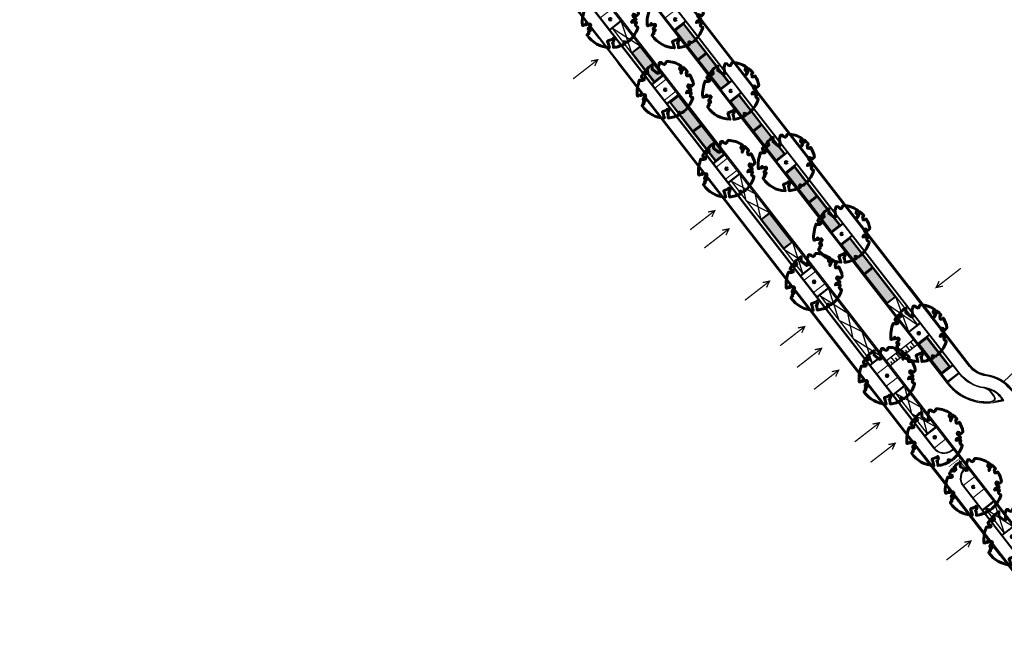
# Model space of a CAD drawing. Header units: metres. Extents: x 197051 to 198490, y 354564 to 355604.
# Tile 1 of 13: x 197332 to 197489, y 355027 to 355125. Entities that reach past the tile are written whole.
import ezdxf

# ---------------------------------------------------------------- set-up
doc = ezdxf.new("R2010")
doc.units = ezdxf.units.M
doc.linetypes.add('11strp', pattern=[2, 1, -1])
for name, color, linetype, lineweight in [('N-WE-GR-BOOM-S', 86, 'Continuous', 40), ('N-WE-IE-PARKEERVAK_LANGSPARKEREN-G', 7, 'Continuous', 25), ('N-WE-VW-MARKERING_DWARS_DRIEHOEK_5050-G', 7, 'VW-HAAIETAND50-L-N', 35), ('nieuwe boomspiegels', 86, 'Continuous', 20), ('Ontwerp', 7, 'Continuous', 20), ('Parkeervak', 7, 'Continuous', 20), ('Parkeervak_arcering', 7, 'Continuous', 20)]:
    doc.layers.add(name, color=color, linetype=linetype, lineweight=lineweight)
for name, color, linetype in [('N-WE-VH-DREMPEL-G', 7, 'Continuous'), ('N-XX-VH-KANTOPSLUITING_GELEIDEBAND_50_200_250-G', 210, 'Continuous'), ('N-XX-VH-KANTOPSLUITING_INRITVERLOOPBAND_50_200_250-G', 10, 'Continuous'), ('N-XX-VH-KANTOPSLUITING_OPSLUITBAND_100_200-G', 170, 'Continuous'), ('N-XX-VH-KANTOPSLUITING_VOORKANTBAND-G', 7, 'Continuous')]:
    doc.layers.add(name, color=color, linetype=linetype)
doc.layers.add('uitritten', color=34, linetype='Continuous', lineweight=30, plot=False)
doc.styles.add('NLCS-ISO-M500-T25', font='NLCS-ISO.ttf', dxfattribs={"height": 1})
doc.linetypes.add('VW-HAAIETAND50-L-N', pattern='A,0,-0.5,[150,NLCS.SHX,S=1,R=0,X=-0.625,Y=0],-0.5', length=1)

# ---------------------------------------------------------------- blocks, each defined once
blk = doc.blocks.new('*U467')
at = {"layer": 'N-WE-GR-BOOM-S', "lineweight": 60}
blk.add_lwpolyline([(0.43, 4.71), (0.44, 4.72), (0.45, 4.73), (0.46, 4.74), (0.47, 4.75), (0.47, 4.75), (0.48, 4.76), (0.49, 4.77), (0.49, 4.78), (0.5, 4.79), (0.51, 4.8), (0.51, 4.82), (0.52, 4.84), (0.52, 4.86), (0.51, 4.88), (0.51, 4.92), (0.48, 5.03, -0.52938), (0.53, 5.1, -0.087139), (2.22, 4.62, -0.372341), (2.28, 4.47), (2.35, 4.12), (2.18, 3.95), (1.99, 3.99), (1.77, 3.82), (1.85, 3.6), (2.09, 3.53), (2.71, 3.67), (2.86, 3.59), (2.85, 3.45), (2.71, 3.36), (2.58, 2.94), (2.74, 2.67), (3.17, 3.35, -0.504641), (3.41, 3.14, 0.331948), (3.54, 2.92, 0.282008), (3.99, 3), (3.96, 2.99, -0.512156), (4.16, 2.98, -0.16076), (5.09, -0.06), (4.98, -0.17), (4.98, -0.29), (4.86, -0.31), (4.88, -0.44), (4.7, -0.38), (4.64, -0.52), (4.86, -0.67), (4.93, -0.72), (5.05, -0.6, -0.106371), (4.34, -2.61), (3.71, -2.2), (3.59, -2.28), (3.51, -1.94), (3.29, -1.67), (3.02, -1.68), (3.03, -1.99), (2.83, -2.68), (2.86, -2.81), (3.01, -2.83), (3.93, -3.18, -0.236298), (-0.23, -5.01, 0.159625), (-0.35, -4.77, 0.350802), (-0.31, -4.53, -0.504641), (-0.6, -4.39), (-0.53, -4.17), (-0.65, -3.96), (-0.8, -3.98), (-0.82, -4.14), (-0.94, -4.21), (-1.08, -4.11), (-1.2, -3.47), (-1.29, -3.38), (-1.52, -3.39), (-1.59, -3.66), (-1.68, -3.69), (-1.77, -3.92), (-2, -3.8, 0.733583), (-1.92, -3.97, -0.861625), (-1.87, -4.13, 0.279978), (-2.04, -4.39), (-2.04, -4.4, -0.827056), (-2.21, -4.58, -0.116774), (-4.15, -2.56), (-4.11, -2.55), (-4.08, -2.54), (-4.06, -2.53), (-4.04, -2.52), (-4.02, -2.51), (-4.01, -2.5), (-4, -2.49), (-3.77, -2.18), (-3.76, -2.17), (-3.76, -2.16), (-3.75, -2.15), (-3.75, -2.14), (-3.75, -2.13), (-3.74, -2.12), (-3.74, -2.11), (-3.74, -2.1), (-3.73, -2.09), (-3.72, -2.07), (-3.71, -2.06), (-3.71, -2.04), (-3.7, -2.02), (-3.69, -2.01), (-3.68, -1.99), (-3.68, -1.97), (-3.67, -1.96), (-3.67, -1.94), (-3.67, -1.93), (-3.67, -1.92), (-3.67, -1.9), (-3.67, -1.89), (-3.67, -1.88), (-3.68, -1.88), (-3.68, -1.87), (-3.69, -1.87), (-3.7, -1.87), (-3.71, -1.87), (-3.72, -1.87), (-3.73, -1.86), (-3.74, -1.86), (-3.75, -1.86), (-3.76, -1.86), (-3.78, -1.85), (-3.79, -1.84), (-3.8, -1.83), (-3.81, -1.83), (-3.83, -1.82), (-3.84, -1.81), (-3.85, -1.8), (-3.87, -1.78), (-3.88, -1.77), (-3.89, -1.76), (-3.91, -1.75), (-4.15, -2.03), (-4.16, -2.01), (-4.17, -2), (-4.18, -1.98), (-4.19, -1.97), (-4.2, -1.95), (-4.22, -1.94), (-4.24, -1.93), (-4.27, -1.92), (-4.32, -1.93), (-4.38, -1.94), (-4.46, -1.97, -0.040997), (-4.79, -1.03), (-4.62, -1.06), (-4.46, -1.16), (-4.38, -1.08), (-4.28, -0.93), (-4.38, -0.78), (-4.32, -0.57), (-4.52, -0.55), (-4.65, -0.42), (-4.89, -0.58, -0.05814), (-4.99, 0.83), (-4.85, 0.8), (-4.3, 0.36), (-4.06, 0.45), (-3.13, 0.69), (-3.05, 1), (-3.41, 1.14), (-3.46, 1.26), (-4.12, 1.58), (-4.14, 1.77), (-4.36, 1.96), (-4.45, 2.14), (-4.3, 2.38), (-3.96, 2.43), (-3.65, 2.63), (-3.65, 2.84), (-3.84, 3.07), (-3.79, 3.16), (-3.86, 3.31, -0.13428), (-1.66, 4.83, -0.541727), (-1.6, 4.78), (-1.61, 4.64), (-1.61, 4.56), (-1.6, 4.51), (-1.58, 4.46), (-1.56, 4.43), (-1.53, 4.41), (-1.51, 4.39), (-1.49, 4.38), (-1.47, 4.36), (-1.45, 4.34), (-1.43, 4.32), (-1.41, 4.31), (-1.4, 4.3), (-1.38, 4.28), (-1.36, 4.28), (-1.35, 4.27), (-1.33, 4.27), (-1.31, 4.28), (-1.29, 4.28), (-1.27, 4.29), (-1.25, 4.31), (-1.23, 4.32), (-1.21, 4.33), (-1.19, 4.34), (-1.17, 4.34), (-1.15, 4.35), (-1.13, 4.35), (-1.11, 4.35), (-1.09, 4.36), (-1.07, 4.36), (-1.05, 4.36), (-1.03, 4.37), (-1.01, 4.38), (-1, 4.39), (-0.99, 4.41), (-0.97, 4.42), (-0.96, 4.32), (-0.94, 4.3), (-0.83, 4.12), (-0.61, 4), (-0.93, 4.51), (-0.92, 4.52), (-0.92, 4.54), (-0.92, 4.55), (-0.92, 4.57), (-0.92, 4.58), (-0.93, 4.6), (-0.94, 4.61), (-0.95, 4.63), (-0.97, 4.65), (-0.99, 4.67), (-1.02, 4.69), (-1.05, 4.72), (-1.08, 4.75), (-1.12, 4.79), (-1.2, 4.9, -0.543104), (-1.17, 4.98, -0.046766), (-0.23, 5.12, -0.385168), (-0.18, 5.07), (-0.15, 4.88), (-0.14, 4.82), (-0.12, 4.78), (-0.1, 4.75), (-0.09, 4.74), (-0.07, 4.73), (-0.05, 4.73), (-0.03, 4.73), (-0.01, 4.72), (0.01, 4.72), (0.03, 4.72), (0.04, 4.71), (0.06, 4.7), (0.08, 4.7), (0.09, 4.69), (0.11, 4.68), (0.12, 4.67), (0.14, 4.67), (0.15, 4.66), (0.17, 4.65), (0.18, 4.65), (0.19, 4.64), (0.2, 4.63), (0.21, 4.62), (0.22, 4.61), (0.23, 4.6), (0.23, 4.59), (0.24, 4.58), (0.24, 4.58), (0.25, 4.57), (0.25, 4.56), (0.26, 4.56), (0.27, 4.56), (0.28, 4.56), (0.29, 4.56), (0.3, 4.57), (0.31, 4.57), (0.32, 4.58), (0.34, 4.59), (0.35, 4.6), (0.36, 4.62), (0.37, 4.63), (0.38, 4.64), (0.39, 4.66), (0.4, 4.67), (0.41, 4.69), (0.42, 4.7)], format="xyb", close=True, dxfattribs=at)
blk.add_circle((0, 0), 0.15, dxfattribs=at)
at = {"color": 7, "style": 'NLCS-ISO-M500-T25'}
for tag, p in [('NR', (-2.46, -0.4)), ('NAAM', (-2.46, -1.6))]:
    blk.add_attdef(tag, p, '', height=1, dxfattribs=at)
at = {"color": 7, "style": 'NLCS-ISO-M500-T25', "flags": 1}
for tag, p in [('WETNAAM', (-2.46, -2.8)), ('STAMDIA', (-2.46, -4)), ('STAMOMTR', (-2.46, -5.2)), ('OPMERKING', (-2.46, -6.4)), ('HANDH_KAPPEN', (-2.46, -7.6))]:
    blk.add_attdef(tag, p, '', height=1, dxfattribs=at)
blk = doc.blocks.new('*U480')
at = {"layer": 'Parkeervak_arcering'}
h = blk.add_hatch(color=253, dxfattribs=at)
h.dxf.hatch_style = 1
h.paths.add_polyline_path([(0, 6), (0, 0), (1.8, 0), (1.8, 6)])
h.paths.add_polyline_path([(1.67, 5.87), (1.67, 0.13), (0.13, 0.13), (0.13, 5.87)], flags=16)
at = {"layer": 'Parkeervak_arcering', "true_color": 0xb97150}
h = blk.add_hatch(color=13, dxfattribs=at)
h.dxf.hatch_style = 1
h.paths.add_polyline_path([(1.67, 5.87), (1.67, 0.13), (0.13, 0.13), (0.13, 5.87)])
at = {"layer": 'N-WE-IE-PARKEERVAK_LANGSPARKEREN-G'}
blk.add_lwpolyline([(1.8, 0), (0, 0), (0, 6), (1.8, 6)], close=True, dxfattribs=at)
at = {"layer": 'N-WE-IE-PARKEERVAK_LANGSPARKEREN-G', "lineweight": 9}
blk.add_lwpolyline([(1.67, 0.13), (0.13, 0.13), (0.13, 5.87), (1.67, 5.87)], close=True, dxfattribs=at)
blk = doc.blocks.new('Plantvak')
at = {"layer": 'nieuwe boomspiegels'}
blk.add_lwpolyline([(0, -2.3), (0, 0), (2.5, 0), (2.5, -2.3)], close=True, dxfattribs=at)
blk = doc.blocks.new('Inrit_icoon')
at = {"layer": 'uitritten', "const_width": 0.2}
for points in [[(0, 0), (0, 5)], [(0.5, 1), (0, 0), (-0.5, 1)]]:
    blk.add_lwpolyline(points, dxfattribs=at)
blk = doc.blocks.new('Drempel')
at = {"layer": 'N-WE-VH-DREMPEL-G', "flags": 128}
for points in [[(0, 0), (0, -5.5)], [(-1, 0), (-1, -5.5)], [(-1, -0.5), (0, -0.5)], [(-1, -1), (-0.5, -1)], [(-1, -1.5), (0, -1.5)], [(-1, -2), (-0.5, -2)], [(-1, -2.5), (0, -2.5)], [(-1, -3), (-0.5, -3)], [(-1, -3.5), (0, -3.5)], [(-1, -4), (-0.5, -4)], [(-1, -4.5), (0, -4.5)], [(-1, -5), (-0.5, -5)]]:
    blk.add_lwpolyline(points, dxfattribs=at)

msp = doc.modelspace()

# ---------------------------------------------------------------- linework, layer by layer
at = {"layer": 'N-WE-VW-MARKERING_DWARS_DRIEHOEK_5050-G', "linetype": 'VW-HAAIETAND50-L-N', "const_width": 0.15, "flags": 128}
msp.add_lwpolyline([(197482.203, 355054.474, -0.0014639), (197483.673, 355052.568, -0.0059253)], format="xyb", dxfattribs=at)
at = {"layer": 'N-XX-VH-KANTOPSLUITING_GELEIDEBAND_50_200_250-G', "flags": 128}
for points in [[(197364.969, 355215.553, -0.0093859), (197367.393, 355212.543), (197478.955, 355068.814)], [(197360.305, 355211.933, -0.0097476), (197362.682, 355208.989), (197374.927, 355193.215), (197391.549, 355171.799), (197480.702, 355056.941)], [(197480.805, 355066.453, 0.2705512), (197488.267, 355063.965)], [(197484.073, 355052.596), (197620.465, 354876.879, -0.3103178), (197620.98, 354868.062, -0.3103178)]]:
    msp.add_lwpolyline(points, format="xyb", dxfattribs=at)
for points in [[(197474.213, 355082.262), (197421.285, 355150.451)], [(197424.498, 355122.012), (197408.919, 355142.083)], [(197443.524, 355097.5), (197427.546, 355118.084)], [(197451.971, 355086.617), (197448.292, 355091.357)], [(197481.217, 355073.238), (197477.696, 355077.774)], [(197469.445, 355064.104), (197466.16, 355068.337)], [(197488.83, 355039.13), (197495.84, 355030.099)]]:
    msp.add_lwpolyline(points, dxfattribs=at)
at = {"layer": 'N-XX-VH-KANTOPSLUITING_INRITVERLOOPBAND_50_200_250-G'}
for p, q in [((197488.267, 355063.965), (197489.164, 355064.153)), ((197488.287, 355063.867), (197489.185, 355064.055))]:
    msp.add_line(p, q, dxfattribs=at)
at = {"layer": 'N-XX-VH-KANTOPSLUITING_INRITVERLOOPBAND_50_200_250-G', "flags": 128}
for points in [[(197424.498, 355122.012), (197427.546, 355118.084)], [(197424.577, 355122.073), (197427.625, 355118.145)], [(197448.292, 355091.357), (197443.524, 355097.5)], [(197448.371, 355091.418), (197443.603, 355097.561)], [(197466.16, 355068.337), (197451.971, 355086.617)], [(197466.239, 355068.399), (197452.05, 355086.679)], [(197474.134, 355082.2), (197477.617, 355077.713)], [(197474.213, 355082.262), (197477.696, 355077.774)], [(197488.83, 355039.13), (197481.194, 355048.968), (197476.472, 355055.051), (197469.445, 355064.104)], [(197488.909, 355039.191), (197481.273, 355049.029), (197476.551, 355055.112), (197469.524, 355064.165)], [(197480.702, 355056.941), (197484.073, 355052.596)], [(197480.781, 355057.003), (197484.152, 355052.657)]]:
    msp.add_lwpolyline(points, dxfattribs=at)
for points in [[(197498.669, 355069.187, -0.123965), (197496.396, 355067.948), (197495.985, 355067.842, 0.1013338), (197492.127, 355065.959), (197491.773, 355065.686, -0.4109517), (197490.656, 355065.824, 0.1963429), (197486.577, 355068.136, -0.1982456), (197484.06, 355069.575), (197481.217, 355073.238)], [(197498.735, 355069.112, -0.1238707), (197496.421, 355067.852), (197496.01, 355067.745, 0.1013338), (197492.188, 355065.879), (197491.834, 355065.607, -0.4109517), (197490.578, 355065.763, 0.1963429), (197486.565, 355068.037, -0.1982456), (197483.981, 355069.514), (197481.138, 355073.177)], [(197478.876, 355068.752), (197480.427, 355066.755, 0.0151029), (197480.73, 355066.387, 0.0151029)], [(197478.955, 355068.814), (197480.506, 355066.816, 0.0151029), (197480.805, 355066.453)]]:
    msp.add_lwpolyline(points, format="xyb", dxfattribs=at)
at = {"layer": 'N-XX-VH-KANTOPSLUITING_OPSLUITBAND_100_200-G', "flags": 128}
for points in [[(197489.406, 355063.999), (197489.053, 355064.465, 0.2011355), (197486.31, 355066.054, -0.1982456), (197482.401, 355068.288), (197419.626, 355149.163, -0.1338105), (197417.628, 355153.97, 0.1338158), (197415.589, 355158.874), (197408.89, 355167.43, 0.1326535), (197404.688, 355170.604, -0.1326588), (197400.569, 355173.716), (197360.869, 355224.863)], [(197350.832, 355221.744), (197350.639, 355221.588, 0.4145462), (197350.316, 355218.635, 0.0458501), (197354.399, 355214.411), (197355.093, 355213.814, -0.0500828), (197359.486, 355209.194), (197478.131, 355056.338, 0.4142136), (197481.078, 355055.967), (197481.315, 355056.151)], [(197486.957, 355065.812, -0.0615244), (197487.148, 355065.621), (197487.86, 355064.702, -0.4005212), (197487.776, 355063.878, -0.4005212)], [(197483.46, 355053.386), (197483.224, 355053.202, 0.4141997), (197482.853, 355050.256), (197544.719, 354970.552, -0.1133408), (197546.96, 354965.722), (197547.239, 354964.403, 0.1191037), (197548.88, 354960.97), (197561.234, 354945.785, 0.1115305), (197564.041, 354943.581, -0.1173343), (197568.334, 354940.129), (197617.053, 354877.361, -0.1395917), (197619.078, 354872.331, 0.1395794), (197620.734, 354868.216), (197621.054, 354867.803)]]:
    msp.add_lwpolyline(points, format="xyb", dxfattribs=at)
for points in [[(197427.991, 355124.848), (197426.176, 355123.436)], [(197438.383, 355124.833), (197436.568, 355123.42)], [(197434.838, 355116.021), (197433.021, 355114.611)], [(197445.865, 355115.196), (197444.047, 355113.786)], [(197437.184, 355112.997), (197435.368, 355111.585)], [(197447.274, 355113.378), (197445.459, 355111.966)], [(197444.671, 355103.362), (197442.853, 355101.953)], [(197454.756, 355103.741), (197452.938, 355102.332)], [(197456.165, 355101.924), (197454.35, 355100.511)], [(197447.016, 355100.338), (197445.201, 355098.926)], [(197463.647, 355092.287), (197461.829, 355090.878)], [(197465.056, 355090.469), (197463.241, 355089.057)], [(197458.653, 355085.348), (197456.835, 355083.938)], [(197461.23, 355082.024), (197459.415, 355080.612)], [(197476.017, 355076.343), (197474.199, 355074.933)], [(197477.426, 355074.525), (197475.611, 355073.113)], [(197469.776, 355071.017), (197467.959, 355069.607)], [(197479.353, 355068.3), (197481.17, 355069.711)], [(197480.396, 355066.957), (197482.213, 355068.368)], [(197473.409, 355066.334), (197471.594, 355064.922)], [(197478.58, 355059.675), (197476.762, 355058.266)], [(197487.761, 355047.846), (197485.946, 355046.434)], [(197490.951, 355043.737), (197489.133, 355042.327)]]:
    msp.add_lwpolyline(points, dxfattribs=at)
at = {"layer": 'N-XX-VH-KANTOPSLUITING_VOORKANTBAND-G', "flags": 128}
for points in [[(197476.63, 355055.173), (197357.985, 355208.029, 0.0500828), (197353.854, 355212.374), (197353.169, 355212.963, -0.0503257), (197348.468, 355217.913), (197334.134, 355236.417, -0.0263468), (197330.768, 355241.259), (197328.655, 355244.669, 0.0262184), (197321.002, 355255.686), (197249.501, 355347.894), (197243.484, 355355.083, -0.1266072), (197242.196, 355357.783), (197242.085, 355358.353, 0.1176954), (197240.737, 355361.311), (197235.607, 355367.896)], [(197498.811, 355069.046, -0.1243611), (197496.446, 355067.755), (197496.035, 355067.649, 0.1013338), (197492.249, 355065.8), (197491.895, 355065.527, -0.4109517), (197490.499, 355065.701, 0.1963429), (197486.552, 355067.938, -0.1982456), (197483.902, 355069.453), (197421.127, 355150.328, -0.1338105), (197419.512, 355154.212, 0.1339038), (197417.087, 355160.042), (197410.388, 355168.598, 0.1325655), (197405.398, 355172.366, -0.1326588), (197402.069, 355174.881), (197362.132, 355226.334, -0.3212355), (197362.087, 355227.498, -0.0677596), (197363.508, 355229.123), (197370.794, 355234.78)], [(197360.869, 355224.863), (197360.784, 355223.648, 0.2018347), (197362.787, 355217.775, -0.0169398), (197367.235, 355212.42), (197480.348, 355066.694, 0.2868262), (197488.308, 355063.769), (197489.406, 355063.999)], [(197489.298, 355063.976), (197488.973, 355064.404, 0.2011355), (197486.297, 355065.954, -0.1982456), (197482.322, 355068.226), (197419.547, 355149.102, -0.1338105), (197417.529, 355153.957, 0.1338105), (197415.51, 355158.813), (197408.811, 355167.368, 0.1326588), (197404.65, 355170.511, -0.1326588), (197400.49, 355173.655), (197360.858, 355224.713)], [(197350.907, 355221.675), (197350.701, 355221.51, 0.4145462), (197350.393, 355218.697, 0.0458501), (197354.464, 355214.487), (197355.159, 355213.89, -0.0500828), (197359.565, 355209.255), (197478.21, 355056.4, 0.4142136), (197481.017, 355056.046), (197481.254, 355056.23)], [(197350.991, 355221.871), (197352.421, 355220.532, -0.0398043), (197362.84, 355209.112), (197481.473, 355056.274)], [(197486.441, 355065.933, -0.1890612), (197487.069, 355065.559), (197487.781, 355064.641, -0.5899035), (197487.435, 355063.837)], [(197476.63, 355055.173), (197481.352, 355049.091), (197543.218, 354969.387, -0.1133408), (197545.101, 354965.328), (197545.381, 354964.009, 0.1191037), (197547.406, 354959.771), (197559.76, 354944.586, 0.1115305), (197563.225, 354941.865, -0.1173343), (197566.833, 354938.964), (197615.552, 354876.196, -0.1395917), (197617.188, 354872.131, 0.1395794), (197619.233, 354867.051), (197619.817, 354866.299)], [(197483.522, 355053.307), (197483.285, 355053.123, 0.4141997), (197482.932, 355050.317), (197544.798, 354970.613, -0.1133408), (197547.058, 354965.742), (197547.337, 354964.423, 0.1191037), (197548.958, 354961.033), (197561.311, 354945.848, 0.1115305), (197564.084, 354943.671, -0.1173343), (197568.413, 354940.19), (197617.132, 354877.422, -0.1395917), (197619.177, 354872.341, 0.1395794), (197620.813, 354868.277), (197621.111, 354867.893)], [(197483.619, 355053.509), (197620.623, 354877.001, -0.3166086), (197621.054, 354867.803, -0.3129509)]]:
    msp.add_lwpolyline(points, format="xyb", dxfattribs=at)
for points in [[(197428.052, 355124.769), (197426.237, 355123.357)], [(197438.445, 355124.754), (197436.629, 355123.341)], [(197434.777, 355116.1), (197432.96, 355114.691)], [(197445.804, 355115.275), (197443.986, 355113.865)], [(197437.245, 355112.918), (197435.43, 355111.506)], [(197447.336, 355113.299), (197445.52, 355111.887)], [(197444.61, 355103.441), (197442.792, 355102.032)], [(197454.694, 355103.821), (197452.877, 355102.411)], [(197456.226, 355101.845), (197454.411, 355100.432)], [(197447.078, 355100.259), (197445.262, 355098.847)], [(197463.585, 355092.366), (197461.768, 355090.957)], [(197465.117, 355090.39), (197463.302, 355088.978)], [(197458.592, 355085.427), (197456.774, 355084.017)], [(197461.292, 355081.945), (197459.477, 355080.533)], [(197475.956, 355076.422), (197474.138, 355075.012)], [(197477.488, 355074.446), (197475.672, 355073.034)], [(197469.715, 355071.096), (197467.898, 355069.686)], [(197479.415, 355068.221), (197481.232, 355069.632)], [(197480.335, 355067.036), (197482.151, 355068.447)], [(197473.471, 355066.255), (197471.655, 355064.843)], [(197478.518, 355059.754), (197476.701, 355058.345)], [(197481.473, 355056.274), (197483.619, 355053.509)], [(197487.822, 355047.767), (197486.007, 355046.355)], [(197490.89, 355043.816), (197489.072, 355042.406)]]:
    msp.add_lwpolyline(points, dxfattribs=at)
at = {"layer": 'Ontwerp'}
msp.add_lwpolyline([(197416.529, 355149.239), (197477.67, 355070.469)], dxfattribs=at)
at = {"layer": 'Ontwerp', "flags": 128}
msp.add_lwpolyline([(197495.898, 355072.9), (197494.017, 355071.143), (197493.88, 355071.246), (197489.384, 355067.037)], dxfattribs=at)
at = {"layer": 'Ontwerp', "linetype": '11strp', "const_width": 0.1}
msp.add_lwpolyline([(197480.575, 355053.362), (197482.388, 355054.768)], dxfattribs=at)
at = {"layer": 'uitritten'}
for points in [[(197428.053, 355124.771), (197429.679, 355119.739)], [(197426.631, 355123.667), (197431.102, 355120.843)], [(197429.679, 355119.739), (197426.631, 355123.667)], [(197447.079, 355100.259), (197448.041, 355096.083)], [(197445.657, 355099.155), (197449.462, 355097.188)], [(197449.46, 355097.191), (197450.425, 355093.013)], [(197448.041, 355096.083), (197451.846, 355094.116)], [(197455.525, 355089.377), (197457.169, 355084.323)], [(197454.104, 355088.273), (197458.591, 355085.427)], [(197461.293, 355081.946), (197462.937, 355076.892)], [(197459.871, 355080.842), (197464.359, 355077.996)], [(197466.649, 355075.046), (197468.292, 355069.993)], [(197465.227, 355073.943), (197469.714, 355071.096)], [(197473.471, 355066.257), (197474.57, 355061.905)], [(197472.049, 355065.153), (197475.997, 355063.003)], [(197475.997, 355063.003), (197477.096, 355058.651)], [(197474.57, 355061.905), (197478.518, 355059.755)], [(197486.401, 355046.663), (197490.889, 355043.817)], [(197487.823, 355047.766), (197489.467, 355042.713)]]:
    msp.add_lwpolyline(points, dxfattribs=at)
at = {"layer": 'uitritten', "flags": 128}
for points in [[(197447.079, 355100.259), (197445.657, 355099.155)], [(197445.657, 355099.155), (197450.425, 355093.013)], [(197454.104, 355088.273), (197457.169, 355084.323)], [(197458.591, 355085.427), (197457.169, 355084.323)], [(197461.293, 355081.946), (197459.871, 355080.842)], [(197459.871, 355080.842), (197468.292, 355069.993)], [(197474.142, 355075.015), (197472.08, 355080.606)], [(197472.08, 355080.606), (197475.564, 355076.119)], [(197465.227, 355073.943), (197464.359, 355077.995)], [(197470.659, 355079.502), (197475.564, 355076.119)], [(197462.937, 355076.892), (197466.649, 355075.046)], [(197469.714, 355071.096), (197468.292, 355069.993)], [(197473.471, 355066.257), (197472.049, 355065.153)], [(197472.049, 355065.153), (197477.096, 355058.651)], [(197478.518, 355059.755), (197477.096, 355058.651)], [(197487.823, 355047.766), (197486.401, 355046.663)], [(197486.401, 355046.663), (197489.467, 355042.713)]]:
    msp.add_lwpolyline(points, dxfattribs=at)

# ---------------------------------------------------------------- block references
for name, p, rotation in [('Plantvak', (197426.52, 355126.746), 307.8184572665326), ('Plantvak', (197436.912, 355126.73), 307.8184572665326), ('Plantvak', (197435.245, 355115.497), 307.8184572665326), ('Plantvak', (197445.803, 355115.276), 307.8184572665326), ('Plantvak', (197454.694, 355103.821), 307.8184572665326), ('Plantvak', (197445.077, 355102.839), 307.8184572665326), ('Plantvak', (197463.585, 355092.367), 307.8184572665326), ('Plantvak', (197459.176, 355084.674), 307.8184572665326), ('Inrit_icoon', (197478.536, 355082.113), 307.8058348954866), ('Plantvak', (197475.959, 355076.425), 307.8184572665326), ('Plantvak', (197470.826, 355069.664), 307.8184572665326), ('Plantvak', (197478.518, 355059.755), 307.8184572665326), ('Plantvak', (197484.704, 355051.785), 307.8184572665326), ('Plantvak', (197490.889, 355043.817), 307.8184572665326)]:
    msp.add_blockref(name, p, dxfattribs=dict(rotation=rotation))
at = {"xscale": -1, "rotation": 127.8058348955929}
for p in [(197424.29, 355118.625), (197443.058, 355094.434), (197445.325, 355091.512), (197451.833, 355083.124), (197457.477, 355075.85), (197460.183, 355072.362), (197462.912, 355068.844), (197469.44, 355060.43), (197471.984, 355057.151), (197484.14, 355041.483)]:
    msp.add_blockref('Inrit_icoon', p, dxfattribs=at)
at = {"layer": 'N-WE-GR-BOOM-S', "xscale": 0.9, "yscale": 0.9, "zscale": 0.9, "rotation": 307.28604508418}
for p in [(197426.305, 355125.118), (197436.713, 355125.075), (197435.106, 355113.808), (197445.605, 355113.619), (197454.497, 355102.163), (197444.936, 355101.145), (197463.398, 355090.698), (197458.978, 355083.019), (197475.761, 355074.777), (197470.684, 355067.971), (197478.319, 355058.105), (197484.504, 355050.135), (197490.689, 355042.165)]:
    msp.add_blockref('*U467', p, dxfattribs=at)
at = {"layer": 'N-WE-VH-DREMPEL-G', "xscale": -1, "rotation": 307.7909312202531}
msp.add_blockref('Drempel', (197474.903, 355073.707), dxfattribs=at)
at = {"layer": 'Parkeervak'}
for p, rotation in [((197438.05, 355124.449), 217.8184572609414), ((197431.102, 355120.843), 217.8184572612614), ((197441.729, 355119.709), 217.8184572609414), ((197437.25, 355112.921), 217.8184572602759), ((197446.941, 355112.994), 217.8184572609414), ((197440.929, 355108.181), 217.8184572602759), ((197450.62, 355108.255), 217.8184572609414), ((197455.832, 355101.54), 217.8184572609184), ((197459.511, 355096.8), 217.8184572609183), ((197451.846, 355094.116), 217.8184572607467), ((197464.723, 355090.086), 217.818457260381), ((197468.401, 355085.346), 217.818457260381), ((197477.096, 355074.144), 217.8184572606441)]:
    msp.add_blockref('*U480', p, dxfattribs=dict(at, rotation=rotation))

doc.saveas('drawing.dxf')
